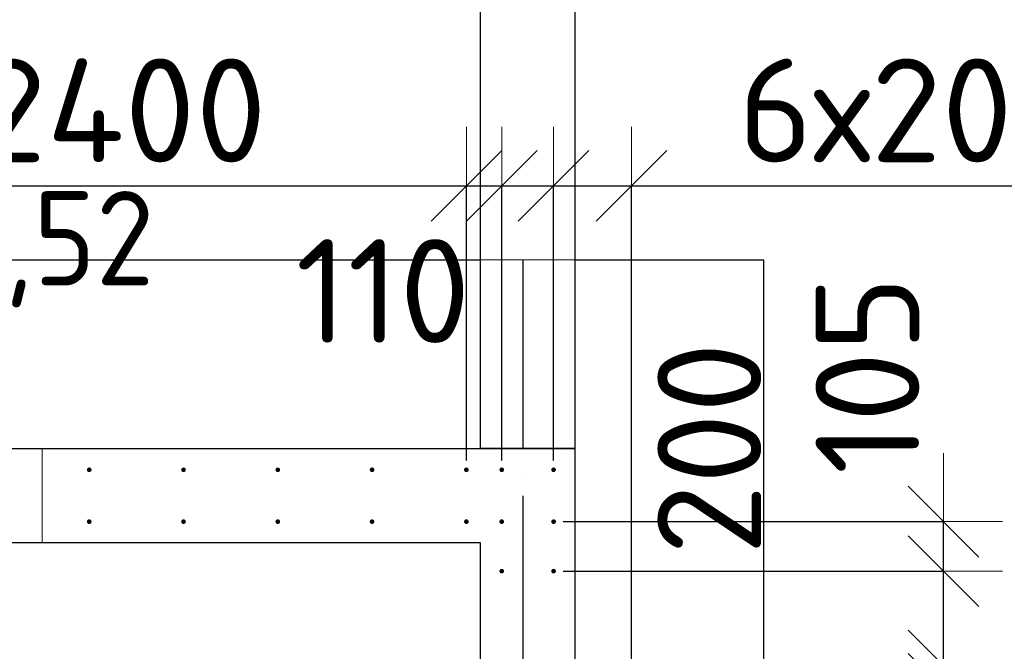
# Model space of a CAD drawing. Header units: millimetres. Extents: x 123094 to 184385, y 26948 to 48500.
# Tile 42 of 104: x 138672 to 140761, y 45510 to 46850. Entities that reach past the tile are written whole.
import ezdxf

# ---------------------------------------------------------------- set-up
doc = ezdxf.new("R2010")
doc.units = ezdxf.units.MM
doc.header["$PDMODE"] = 65
for name, pattern in [('______11', [500, 400, -50, 0, -50]), ('______2', [270, 200, -70]), ('______5', [1100, 800, -100, 100, -100])]:
    doc.linetypes.add(name, pattern=pattern)
for name, color, linetype, lineweight in [('Standard', 7, 'Continuous', 25), ('Арм.стержн. Выпуски', 180, 'Continuous', 35), ('Размерная линия_ общее', 7, 'Continuous', 13), ('Стена_ общее', 7, 'Continuous', 35), ('Фундамент_ общее', 7, 'Continuous', 35)]:
    doc.layers.add(name, color=color, linetype=linetype, lineweight=lineweight)
doc.layers.add('Осевая линия_ общее', color=7, linetype='______5', lineweight=13, true_color=0xa0a0a0)
doc.styles.add('ISOCPEUR', font='ISOCPEUR')
doc.dimstyles.new('DIMSTYLE_3', dxfattribs={"dimtxt": 220, "dimasz": 250, "dimexe": 0, "dimexo": 0, "dimgap": 110, "dimtad": 2, "dimdec": 0, "dimrnd": 5, "dimzin": 12, "dimdsep": 46, "dimtxsty": 'ISOCPEUR', "dimblk1": 'ALL_ML_STRICH', "dimblk2": 'ALL_ML_STRICH', "dimsah": 1, "dimcen": 0, "dimclrd": 7, "dimclre": 256, "dimclrt": 7, "dimadec": 0, "dimazin": 0, "dimtfac": 1, "dimtdec": 0, "dimtix": 1, "dimtmove": 2, "dimatfit": 3, "dimfxl": 0, "dimtzin": 0, "dimlwd": 0, "dimlwe": -3, "dimarcsym": 0})
doc.dimstyles.new('DIMSTYLE_5', dxfattribs={"dimtxt": 220, "dimasz": 250, "dimexe": 0, "dimexo": 0, "dimgap": 110, "dimtad": 2, "dimdec": 0, "dimrnd": 5, "dimzin": 12, "dimdsep": 46, "dimtxsty": 'ISOCPEUR', "dimblk1": 'ALL_ML_STRICH', "dimblk2": 'ALL_ML_STRICH', "dimsah": 1, "dimcen": 0, "dimclrd": 7, "dimclre": 256, "dimclrt": 7, "dimadec": 0, "dimazin": 0, "dimtfac": 1, "dimtdec": 0, "dimtix": 1, "dimtmove": 2, "dimatfit": 3, "dimfxl": 0, "dimtvp": 1.2, "dimtzin": 0, "dimlwd": 0, "dimlwe": -3, "dimarcsym": 0})
doc.dimstyles.new('DIMSTYLE_7', dxfattribs={"dimtxt": 220, "dimasz": 250, "dimexe": 0, "dimexo": 0, "dimgap": 110, "dimtad": 0, "dimdec": 0, "dimrnd": 5, "dimzin": 12, "dimdsep": 46, "dimtxsty": 'ISOCPEUR', "dimblk1": 'ALL_ML_STRICH', "dimblk2": 'ALL_ML_STRICH', "dimsah": 1, "dimcen": 0, "dimclrd": 7, "dimclre": 256, "dimclrt": 7, "dimadec": 0, "dimazin": 0, "dimtfac": 1, "dimtdec": 0, "dimtix": 1, "dimtmove": 2, "dimatfit": 3, "dimfxl": 0, "dimtvp": 1.2, "dimtzin": 0, "dimlwd": 0, "dimlwe": -3, "dimarcsym": 0})

# ---------------------------------------------------------------- blocks, each defined once
blk = doc.blocks.new('ALL_ML_STRICH')
at = {"color": 0, "linetype": 'ByBlock', "lineweight": -2}
for p, q in [((0, -0.5), (0, 0.5)), ((-0.3, -0.3), (0.3, 0.3)), ((-1, 0), (0.5, 0))]:
    blk.add_line(p, q, dxfattribs=at)
blk = doc.blocks.new('*D173')
at = {"layer": 'DEFPOINTS', "color": 7, "linetype": 'Continuous', "lineweight": 13, "transparency": 33554687}
for p in [(139850, 45430), (139850, 44430), (140632.1, 44430)]:
    blk.add_point(p, dxfattribs=at)
at = {"layer": 'Размерная линия_ общее', "color": 253, "linetype": 'Continuous', "lineweight": -2, "true_color": 0xa0a0a0, "transparency": 33554687}
for p, q in [((139870, 45430), (140632.1, 45430)), ((139870, 44430), (140632.1, 44430))]:
    blk.add_line(p, q, dxfattribs=at)
at = {"layer": 'Размерная линия_ общее', "color": 7, "linetype": 'Continuous', "lineweight": -2, "transparency": 33554687}
blk.add_line((140632.1, 44430), (140632.1, 45430), dxfattribs=at)
at = {"layer": 'Размерная линия_ общее', "color": 7, "linetype": 'Continuous', "lineweight": 13, "transparency": 33554687, "xscale": 250, "yscale": 250, "zscale": 250}
for p, rotation in [((140632.1, 45430), 90), ((140632.1, 44430), 270)]:
    blk.add_blockref('ALL_ML_STRICH', p, dxfattribs=dict(at, rotation=rotation))
at = {"layer": 'Размерная линия_ общее', "color": 7, "linetype": 'Continuous', "lineweight": 13, "transparency": 33554687, "insert": (140472.1, 44963), "char_height": 220, "width": 880, "attachment_point": 5, "rotation": 90, "style": 'ISOCPEUR'}
blk.add_mtext('\\A1;{1000}', dxfattribs=at)
blk = doc.blocks.new('*D174')
at = {"layer": 'DEFPOINTS', "color": 7, "linetype": 'Continuous', "lineweight": 13, "transparency": 33554687}
for p in [(139805, 45480), (139850, 45430), (140632.1, 45430)]:
    blk.add_point(p, dxfattribs=at)
at = {"layer": 'Размерная линия_ общее', "color": 253, "linetype": 'Continuous', "lineweight": -2, "true_color": 0xa0a0a0, "transparency": 33554687}
for p, q in [((139825, 45480), (140632.1, 45480)), ((139870, 45430), (140632.1, 45430))]:
    blk.add_line(p, q, dxfattribs=at)
at = {"layer": 'Размерная линия_ общее', "color": 7, "linetype": 'Continuous', "lineweight": -2, "transparency": 33554687}
blk.add_line((140632.1, 45430), (140632.1, 45480), dxfattribs=at)
at = {"layer": 'Размерная линия_ общее', "color": 7, "linetype": 'Continuous', "lineweight": 13, "transparency": 33554687, "xscale": 250, "yscale": 250, "zscale": 250}
for p, rotation in [((140632.1, 45430), 270), ((140632.1, 45480), 90)]:
    blk.add_blockref('ALL_ML_STRICH', p, dxfattribs=dict(at, rotation=rotation))
at = {"layer": 'Размерная линия_ общее', "color": 7, "linetype": 'Continuous', "lineweight": 13, "transparency": 33554687, "insert": (141072.1, 46159), "char_height": 220, "width": 440, "attachment_point": 5, "rotation": 90, "style": 'ISOCPEUR'}
blk.add_mtext('\\A1;{50}', dxfattribs=at)
blk = doc.blocks.new('*D175')
at = {"layer": 'DEFPOINTS', "color": 7, "linetype": 'Continuous', "lineweight": 13, "transparency": 33554687}
for p in [(139805, 45680), (139805, 45480), (140632.1, 45480)]:
    blk.add_point(p, dxfattribs=at)
at = {"layer": 'Размерная линия_ общее', "color": 253, "linetype": 'Continuous', "lineweight": -2, "true_color": 0xa0a0a0, "transparency": 33554687}
for p, q in [((139825, 45680), (140632.1, 45680)), ((139825, 45480), (140632.1, 45480))]:
    blk.add_line(p, q, dxfattribs=at)
at = {"layer": 'Размерная линия_ общее', "color": 7, "linetype": 'Continuous', "lineweight": -2, "transparency": 33554687}
blk.add_line((140632.1, 45480), (140632.1, 45680), dxfattribs=at)
at = {"layer": 'Размерная линия_ общее', "color": 7, "linetype": 'Continuous', "lineweight": 13, "transparency": 33554687, "xscale": 250, "yscale": 250, "zscale": 250}
for p, rotation in [((140632.1, 45680), 90), ((140632.1, 45480), 270)]:
    blk.add_blockref('ALL_ML_STRICH', p, dxfattribs=dict(at, rotation=rotation))
at = {"layer": 'Размерная линия_ общее', "color": 7, "linetype": 'Continuous', "lineweight": 13, "transparency": 33554687, "insert": (140135.3, 45940), "char_height": 220, "width": 660, "attachment_point": 5, "rotation": 90, "style": 'ISOCPEUR'}
blk.add_mtext('\\A1;{200}', dxfattribs=at)
blk = doc.blocks.new('*D176')
at = {"layer": 'DEFPOINTS', "color": 7, "linetype": 'Continuous', "lineweight": 13, "transparency": 33554687}
for p in [(139805, 45785), (139805, 45680), (140632.1, 45680)]:
    blk.add_point(p, dxfattribs=at)
at = {"layer": 'Размерная линия_ общее', "color": 253, "linetype": 'Continuous', "lineweight": -2, "true_color": 0xa0a0a0, "transparency": 33554687}
for p, q in [((139825, 45785), (140632.1, 45785)), ((139825, 45680), (140632.1, 45680))]:
    blk.add_line(p, q, dxfattribs=at)
at = {"layer": 'Размерная линия_ общее', "color": 7, "linetype": 'Continuous', "lineweight": -2, "transparency": 33554687}
blk.add_line((140632.1, 45680), (140632.1, 45785), dxfattribs=at)
at = {"layer": 'Размерная линия_ общее', "color": 7, "linetype": 'Continuous', "lineweight": 13, "transparency": 33554687, "xscale": 250, "yscale": 250, "zscale": 250}
for p, rotation in [((140632.1, 45680), 270), ((140632.1, 45785), 90)]:
    blk.add_blockref('ALL_ML_STRICH', p, dxfattribs=dict(at, rotation=rotation))
at = {"layer": 'Размерная линия_ общее', "color": 7, "linetype": 'Continuous', "lineweight": 13, "transparency": 33554687, "insert": (140470.7, 46095.6), "char_height": 220, "width": 660, "attachment_point": 5, "rotation": 90, "style": 'ISOCPEUR'}
blk.add_mtext('\\A1;{105}', dxfattribs=at)
blk = doc.blocks.new('*D334')
at = {"layer": 'DEFPOINTS', "color": 7, "linetype": 'Continuous', "lineweight": 13, "transparency": 33554687}
for p in [(137220, 46497.3), (137220, 45895), (139620, 45895)]:
    blk.add_point(p, dxfattribs=at)
at = {"layer": 'Размерная линия_ общее', "color": 253, "linetype": 'Continuous', "lineweight": -2, "true_color": 0xa0a0a0, "transparency": 33554687}
for p, q in [((137220, 45915), (137220, 46497.3)), ((139620, 45915), (139620, 46497.3))]:
    blk.add_line(p, q, dxfattribs=at)
at = {"layer": 'Размерная линия_ общее', "color": 7, "linetype": 'Continuous', "lineweight": -2, "transparency": 33554687}
blk.add_line((137220, 46497.3), (139620, 46497.3), dxfattribs=at)
at = {"layer": 'Размерная линия_ общее', "color": 7, "linetype": 'Continuous', "lineweight": 13, "transparency": 33554687, "xscale": 250, "yscale": 250, "zscale": 250, "rotation": 180}
blk.add_blockref('ALL_ML_STRICH', (137220, 46497.3), dxfattribs=at)
at = {"layer": 'Размерная линия_ общее', "color": 7, "linetype": 'Continuous', "lineweight": 13, "transparency": 33554687, "xscale": 250, "yscale": 250, "zscale": 250}
blk.add_blockref('ALL_ML_STRICH', (139620, 46497.3), dxfattribs=at)
at = {"layer": 'Размерная линия_ общее', "color": 7, "linetype": 'Continuous', "lineweight": 13, "transparency": 33554687, "insert": (137595, 46767.3), "char_height": 220, "width": 11, "attachment_point": 1, "line_spacing_factor": 0.60241, "style": 'ISOCPEUR'}
blk.add_mtext('12х200=2400', dxfattribs=at)
blk = doc.blocks.new('*D335')
at = {"layer": 'DEFPOINTS', "color": 7, "linetype": 'Continuous', "lineweight": 13, "transparency": 33554687}
for p in [(139620, 46497.3), (139620, 45895), (139695, 45895)]:
    blk.add_point(p, dxfattribs=at)
at = {"layer": 'Размерная линия_ общее', "color": 253, "linetype": 'Continuous', "lineweight": -2, "true_color": 0xa0a0a0, "transparency": 33554687}
for p, q in [((139620, 45915), (139620, 46497.3)), ((139695, 45915), (139695, 46497.3))]:
    blk.add_line(p, q, dxfattribs=at)
at = {"layer": 'Размерная линия_ общее', "color": 7, "linetype": 'Continuous', "lineweight": -2, "transparency": 33554687}
blk.add_line((139620, 46497.3), (139695, 46497.3), dxfattribs=at)
at = {"layer": 'Размерная линия_ общее', "color": 7, "linetype": 'Continuous', "lineweight": 13, "transparency": 33554687, "xscale": 250, "yscale": 250, "zscale": 250}
blk.add_blockref('ALL_ML_STRICH', (139695, 46497.3), dxfattribs=at)
at = {"layer": 'Размерная линия_ общее', "color": 7, "linetype": 'Continuous', "lineweight": 13, "transparency": 33554687, "xscale": 250, "yscale": 250, "zscale": 250, "rotation": 180}
blk.add_blockref('ALL_ML_STRICH', (139620, 46497.3), dxfattribs=at)
at = {"layer": 'Размерная линия_ общее', "color": 7, "linetype": 'Continuous', "lineweight": 13, "transparency": 33554687, "insert": (139393.5, 47012.7), "char_height": 220, "width": 440, "attachment_point": 5, "style": 'ISOCPEUR'}
blk.add_mtext('\\A1;{75}', dxfattribs=at)
blk = doc.blocks.new('*D336')
at = {"layer": 'DEFPOINTS', "color": 7, "linetype": 'Continuous', "lineweight": 13, "transparency": 33554687}
for p in [(139695, 46497.3), (139695, 45895), (139805, 45895)]:
    blk.add_point(p, dxfattribs=at)
at = {"layer": 'Размерная линия_ общее', "color": 253, "linetype": 'Continuous', "lineweight": -2, "true_color": 0xa0a0a0, "transparency": 33554687}
for p, q in [((139695, 45915), (139695, 46497.3)), ((139805, 45915), (139805, 46497.3))]:
    blk.add_line(p, q, dxfattribs=at)
at = {"layer": 'Размерная линия_ общее', "color": 7, "linetype": 'Continuous', "lineweight": -2, "transparency": 33554687}
blk.add_line((139695, 46497.3), (139805, 46497.3), dxfattribs=at)
at = {"layer": 'Размерная линия_ общее', "color": 7, "linetype": 'Continuous', "lineweight": 13, "transparency": 33554687, "xscale": 250, "yscale": 250, "zscale": 250}
blk.add_blockref('ALL_ML_STRICH', (139805, 46497.3), dxfattribs=at)
at = {"layer": 'Размерная линия_ общее', "color": 7, "linetype": 'Continuous', "lineweight": 13, "transparency": 33554687, "xscale": 250, "yscale": 250, "zscale": 250, "rotation": 180}
blk.add_blockref('ALL_ML_STRICH', (139695, 46497.3), dxfattribs=at)
at = {"layer": 'Размерная линия_ общее', "color": 7, "linetype": 'Continuous', "lineweight": 13, "transparency": 33554687, "insert": (139443.3, 46274.2), "char_height": 220, "width": 660, "attachment_point": 5, "style": 'ISOCPEUR'}
blk.add_mtext('\\A1;{110}', dxfattribs=at)
blk = doc.blocks.new('*D337')
at = {"layer": 'DEFPOINTS', "color": 7, "linetype": 'Continuous', "lineweight": 13, "transparency": 33554687}
for p in [(139805, 46497.3), (139805, 45895), (139970, 44055)]:
    blk.add_point(p, dxfattribs=at)
at = {"layer": 'Размерная линия_ общее', "color": 253, "linetype": 'Continuous', "lineweight": -2, "true_color": 0xa0a0a0, "transparency": 33554687}
for p, q in [((139805, 45915), (139805, 46497.3)), ((139970, 44075), (139970, 46497.3))]:
    blk.add_line(p, q, dxfattribs=at)
at = {"layer": 'Размерная линия_ общее', "color": 7, "linetype": 'Continuous', "lineweight": -2, "transparency": 33554687}
blk.add_line((139805, 46497.3), (139970, 46497.3), dxfattribs=at)
at = {"layer": 'Размерная линия_ общее', "color": 7, "linetype": 'Continuous', "lineweight": 13, "transparency": 33554687, "xscale": 250, "yscale": 250, "zscale": 250, "rotation": 180}
blk.add_blockref('ALL_ML_STRICH', (139805, 46497.3), dxfattribs=at)
at = {"layer": 'Размерная линия_ общее', "color": 7, "linetype": 'Continuous', "lineweight": 13, "transparency": 33554687, "xscale": 250, "yscale": 250, "zscale": 250}
blk.add_blockref('ALL_ML_STRICH', (139970, 46497.3), dxfattribs=at)
at = {"layer": 'Размерная линия_ общее', "color": 7, "linetype": 'Continuous', "lineweight": 13, "transparency": 33554687, "insert": (140210.8, 47038.2), "char_height": 220, "width": 660, "attachment_point": 5, "style": 'ISOCPEUR'}
blk.add_mtext('\\A1;{165}', dxfattribs=at)
blk = doc.blocks.new('*D338')
at = {"layer": 'DEFPOINTS', "color": 7, "linetype": 'Continuous', "lineweight": 13, "transparency": 33554687}
for p in [(139970, 46497.3), (139970, 44055), (141170, 44055)]:
    blk.add_point(p, dxfattribs=at)
at = {"layer": 'Размерная линия_ общее', "color": 253, "linetype": 'Continuous', "lineweight": -2, "true_color": 0xa0a0a0, "transparency": 33554687}
for p, q in [((139970, 44075), (139970, 46497.3)), ((141170, 44075), (141170, 46497.3))]:
    blk.add_line(p, q, dxfattribs=at)
at = {"layer": 'Размерная линия_ общее', "color": 7, "linetype": 'Continuous', "lineweight": -2, "transparency": 33554687}
blk.add_line((139970, 46497.3), (141170, 46497.3), dxfattribs=at)
at = {"layer": 'Размерная линия_ общее', "color": 7, "linetype": 'Continuous', "lineweight": 13, "transparency": 33554687, "xscale": 250, "yscale": 250, "zscale": 250, "rotation": 180}
blk.add_blockref('ALL_ML_STRICH', (139970, 46497.3), dxfattribs=at)
at = {"layer": 'Размерная линия_ общее', "color": 7, "linetype": 'Continuous', "lineweight": 13, "transparency": 33554687, "xscale": 250, "yscale": 250, "zscale": 250}
blk.add_blockref('ALL_ML_STRICH', (141170, 46497.3), dxfattribs=at)
at = {"layer": 'Размерная линия_ общее', "color": 7, "linetype": 'Continuous', "lineweight": 13, "transparency": 33554687, "insert": (140196, 46767.3), "char_height": 220, "width": 11, "attachment_point": 1, "line_spacing_factor": 0.60241, "style": 'ISOCPEUR'}
blk.add_mtext('6х200', dxfattribs=at)

msp = doc.modelspace()

# ---------------------------------------------------------------- hatches: boundary and pattern name
at = {"layer": 'Арм.стержн. Выпуски', "linetype": 'Continuous', "lineweight": 35, "transparency": 33554687}
for points in [[(138825, 45895), (138824.6, 45896.9), (138823.5, 45898.5), (138821.9, 45899.6), (138820, 45900), (138818.1, 45899.6), (138816.5, 45898.5), (138815.4, 45896.9), (138815, 45895), (138815.4, 45893.1), (138816.5, 45891.5), (138818.1, 45890.4), (138820, 45890), (138821.9, 45890.4), (138823.5, 45891.5), (138824.6, 45893.1)], [(139025, 45895), (139024.6, 45896.9), (139023.5, 45898.5), (139021.9, 45899.6), (139020, 45900), (139018.1, 45899.6), (139016.5, 45898.5), (139015.4, 45896.9), (139015, 45895), (139015.4, 45893.1), (139016.5, 45891.5), (139018.1, 45890.4), (139020, 45890), (139021.9, 45890.4), (139023.5, 45891.5), (139024.6, 45893.1)], [(139225, 45895), (139224.6, 45896.9), (139223.5, 45898.5), (139221.9, 45899.6), (139220, 45900), (139218.1, 45899.6), (139216.5, 45898.5), (139215.4, 45896.9), (139215, 45895), (139215.4, 45893.1), (139216.5, 45891.5), (139218.1, 45890.4), (139220, 45890), (139221.9, 45890.4), (139223.5, 45891.5), (139224.6, 45893.1)], [(139425, 45895), (139424.6, 45896.9), (139423.5, 45898.5), (139421.9, 45899.6), (139420, 45900), (139418.1, 45899.6), (139416.5, 45898.5), (139415.4, 45896.9), (139415, 45895), (139415.4, 45893.1), (139416.5, 45891.5), (139418.1, 45890.4), (139420, 45890), (139421.9, 45890.4), (139423.5, 45891.5), (139424.6, 45893.1)], [(139625, 45895), (139624.6, 45896.9), (139623.5, 45898.5), (139621.9, 45899.6), (139620, 45900), (139618.1, 45899.6), (139616.5, 45898.5), (139615.4, 45896.9), (139615, 45895), (139615.4, 45893.1), (139616.5, 45891.5), (139618.1, 45890.4), (139620, 45890), (139621.9, 45890.4), (139623.5, 45891.5), (139624.6, 45893.1)], [(139700, 45895), (139699.6, 45896.9), (139698.5, 45898.5), (139696.9, 45899.6), (139695, 45900), (139693.1, 45899.6), (139691.5, 45898.5), (139690.4, 45896.9), (139690, 45895), (139690.4, 45893.1), (139691.5, 45891.5), (139693.1, 45890.4), (139695, 45890), (139696.9, 45890.4), (139698.5, 45891.5), (139699.6, 45893.1)], [(139810, 45895), (139809.6, 45896.9), (139808.5, 45898.5), (139806.9, 45899.6), (139805, 45900), (139803.1, 45899.6), (139801.5, 45898.5), (139800.4, 45896.9), (139800, 45895), (139800.4, 45893.1), (139801.5, 45891.5), (139803.1, 45890.4), (139805, 45890), (139806.9, 45890.4), (139808.5, 45891.5), (139809.6, 45893.1)], [(138825, 45785), (138824.6, 45786.9), (138823.5, 45788.5), (138821.9, 45789.6), (138820, 45790), (138818.1, 45789.6), (138816.5, 45788.5), (138815.4, 45786.9), (138815, 45785), (138815.4, 45783.1), (138816.5, 45781.5), (138818.1, 45780.4), (138820, 45780), (138821.9, 45780.4), (138823.5, 45781.5), (138824.6, 45783.1)], [(139025, 45785), (139024.6, 45786.9), (139023.5, 45788.5), (139021.9, 45789.6), (139020, 45790), (139018.1, 45789.6), (139016.5, 45788.5), (139015.4, 45786.9), (139015, 45785), (139015.4, 45783.1), (139016.5, 45781.5), (139018.1, 45780.4), (139020, 45780), (139021.9, 45780.4), (139023.5, 45781.5), (139024.6, 45783.1)], [(139225, 45785), (139224.6, 45786.9), (139223.5, 45788.5), (139221.9, 45789.6), (139220, 45790), (139218.1, 45789.6), (139216.5, 45788.5), (139215.4, 45786.9), (139215, 45785), (139215.4, 45783.1), (139216.5, 45781.5), (139218.1, 45780.4), (139220, 45780), (139221.9, 45780.4), (139223.5, 45781.5), (139224.6, 45783.1)], [(139425, 45785), (139424.6, 45786.9), (139423.5, 45788.5), (139421.9, 45789.6), (139420, 45790), (139418.1, 45789.6), (139416.5, 45788.5), (139415.4, 45786.9), (139415, 45785), (139415.4, 45783.1), (139416.5, 45781.5), (139418.1, 45780.4), (139420, 45780), (139421.9, 45780.4), (139423.5, 45781.5), (139424.6, 45783.1)], [(139625, 45785), (139624.6, 45786.9), (139623.5, 45788.5), (139621.9, 45789.6), (139620, 45790), (139618.1, 45789.6), (139616.5, 45788.5), (139615.4, 45786.9), (139615, 45785), (139615.4, 45783.1), (139616.5, 45781.5), (139618.1, 45780.4), (139620, 45780), (139621.9, 45780.4), (139623.5, 45781.5), (139624.6, 45783.1)], [(139700, 45785), (139699.6, 45786.9), (139698.5, 45788.5), (139696.9, 45789.6), (139695, 45790), (139693.1, 45789.6), (139691.5, 45788.5), (139690.4, 45786.9), (139690, 45785), (139690.4, 45783.1), (139691.5, 45781.5), (139693.1, 45780.4), (139695, 45780), (139696.9, 45780.4), (139698.5, 45781.5), (139699.6, 45783.1)], [(139810, 45785), (139809.6, 45786.9), (139808.5, 45788.5), (139806.9, 45789.6), (139805, 45790), (139803.1, 45789.6), (139801.5, 45788.5), (139800.4, 45786.9), (139800, 45785), (139800.4, 45783.1), (139801.5, 45781.5), (139803.1, 45780.4), (139805, 45780), (139806.9, 45780.4), (139808.5, 45781.5), (139809.6, 45783.1)], [(139700, 45680), (139699.6, 45681.9), (139698.5, 45683.5), (139696.9, 45684.6), (139695, 45685), (139693.1, 45684.6), (139691.5, 45683.5), (139690.4, 45681.9), (139690, 45680), (139690.4, 45678.1), (139691.5, 45676.5), (139693.1, 45675.4), (139695, 45675), (139696.9, 45675.4), (139698.5, 45676.5), (139699.6, 45678.1)], [(139810, 45680), (139809.6, 45681.9), (139808.5, 45683.5), (139806.9, 45684.6), (139805, 45685), (139803.1, 45684.6), (139801.5, 45683.5), (139800.4, 45681.9), (139800, 45680), (139800.4, 45678.1), (139801.5, 45676.5), (139803.1, 45675.4), (139805, 45675), (139806.9, 45675.4), (139808.5, 45676.5), (139809.6, 45678.1)]]:
    msp.add_hatch(color=4, dxfattribs=at).paths.add_polyline_path(points)

# ---------------------------------------------------------------- linework, layer by layer
at = {"layer": 'Осевая линия_ общее', "color": 253, "linetype": '______11', "lineweight": -3, "true_color": 0xa0a0a0, "transparency": 33554687}
msp.add_line((139740, 46340), (139740, 27662.1), dxfattribs=at)
at = {"layer": 'Стена_ общее', "color": 7, "linetype": 'Continuous', "lineweight": 25, "transparency": 33554687}
for p, q in [((139650, 45940), (139650, 48400)), ((139650, 45940), (139650, 48400)), ((139850, 48400), (139850, 45940)), ((139850, 48400), (139850, 45940)), ((137120, 45940), (139650, 45940)), ((137120, 45940), (139650, 45940)), ((139650, 45940), (139850, 45940)), ((139850, 45940), (139650, 45940)), ((139650, 45940), (139850, 45940)), ((139850, 45940), (139650, 45940)), ((139850, 45940), (139850, 44100)), ((139850, 45940), (139850, 44100)), ((139650, 45740), (131990, 45740)), ((139650, 45740), (131990, 45740)), ((139650, 44100), (139650, 45740)), ((139650, 44100), (139650, 45740))]:
    msp.add_line(p, q, dxfattribs=at)
at = {"layer": 'Стена_ общее', "color": 253, "linetype": '______2', "lineweight": 18, "true_color": 0xababab, "transparency": 33554687}
for q in [(138720, 45940), (138720, 45940), (139650, 45740), (139650, 45740)]:
    msp.add_line((138720, 45740), q, dxfattribs=at)
at = {"layer": 'Фундамент_ общее', "color": 7, "lineweight": 25, "transparency": 33554687}
for p, q in [((137120, 46340), (139650, 46340)), ((139850, 46340), (140250, 46340)), ((140250, 46340), (140250, 44500))]:
    msp.add_line(p, q, dxfattribs=at)
at = {"layer": 'Фундамент_ общее', "color": 7, "linetype": 'Continuous', "lineweight": 25, "transparency": 33554687}
for p, q in [((137120, 46340), (139650, 46340)), ((139850, 46340), (140250, 46340)), ((140250, 46340), (140250, 44500))]:
    msp.add_line(p, q, dxfattribs=at)
at = {"layer": 'Фундамент_ общее', "color": 253, "linetype": '______2', "lineweight": 18, "true_color": 0xababab, "transparency": 33554687}
msp.add_line((139650, 46340), (139850, 46340), dxfattribs=at)
msp.add_line((139650, 46340), (139850, 46340), dxfattribs=at)

# ---------------------------------------------------------------- texts
at = {"layer": 'Standard', "color": 7, "linetype": 'Continuous', "lineweight": 13, "transparency": 33554687, "insert": (137997.6, 46239.5), "char_height": 200, "width": 1048.166, "attachment_point": 7, "style": 'ISOCPEUR'}
msp.add_mtext('\\A1;{\\fISOCPEUR|i0|b0;\\H200.000000;\\W0.909091;\\C7;поз.51,52}\\P', dxfattribs=at)

# ---------------------------------------------------------------- dimensions: what is measured, and where the dimension line sits
at = {"layer": 'Размерная линия_ общее', "color": 7, "linetype": 'Continuous', "lineweight": 13, "transparency": 33554687}
for base, p1, p2, dimstyle, picture, middle in [((139970, 46497.3), (139805, 45915), (139970, 44075), 'DIMSTYLE_5', '*D337', (140210.8, 47038.2)), ((139695, 46497.3), (139620, 45915), (139695, 45915), 'DIMSTYLE_5', '*D335', (139393.5, 47012.7)), ((139805, 46497.3), (139695, 45915), (139805, 45915), 'DIMSTYLE_7', '*D336', (139443.3, 46274.2))]:
    dim = msp.add_linear_dim(base=base, p1=p1, p2=p2, dimstyle=dimstyle, override={"dimpost": '<>', "dimclrd": 7, "dimclre": 253, "dimclrt": 7, "dimlwd": 0, "dimlwe": 65533}, dxfattribs=at)
    dim.commit()
    dim.dimension.update_dxf_attribs({"geometry": picture, "text_midpoint": middle, "dimtype": 160})
for base, p1, p2, text, picture, middle in [((139620, 46497.3), (137220, 45915), (139620, 45915), '12х200=2400', '*D334', (138420, 46607.3)), ((141170, 46497.3), (139970, 44075), (141170, 44075), '6х200', '*D338', (140570, 46607.3))]:
    dim = msp.add_linear_dim(base=base, p1=p1, p2=p2, text=text, dimstyle='DIMSTYLE_3', override={"dimpost": '<>', "dimclrd": 7, "dimclre": 253, "dimclrt": 7, "dimlwd": 0, "dimlwe": 65533}, dxfattribs=at)
    dim.commit()
    dim.dimension.update_dxf_attribs({"geometry": picture, "text_midpoint": middle, "dimtype": 160})
for base, p1, p2, dimstyle, picture, middle in [((140632.1, 45785), (139825, 45680), (139825, 45785), 'DIMSTYLE_5', '*D176', (140470.7, 46095.6)), ((140632.1, 45480), (139870, 45430), (139825, 45480), 'DIMSTYLE_7', '*D174', (141072.1, 46159)), ((140632.1, 45680), (139825, 45480), (139825, 45680), 'DIMSTYLE_5', '*D175', (140135.3, 45940)), ((140632.1, 45430), (139870, 44430), (139870, 45430), 'DIMSTYLE_3', '*D173', (140472.1, 44963))]:
    dim = msp.add_linear_dim(base=base, p1=p1, p2=p2, angle=90, dimstyle=dimstyle, override={"dimpost": '<>', "dimclrd": 7, "dimclre": 253, "dimclrt": 7, "dimlwd": 0, "dimlwe": 65533}, dxfattribs=at)
    dim.commit()
    dim.dimension.update_dxf_attribs({"geometry": picture, "text_midpoint": middle, "dimtype": 160})

doc.saveas('drawing.dxf')
